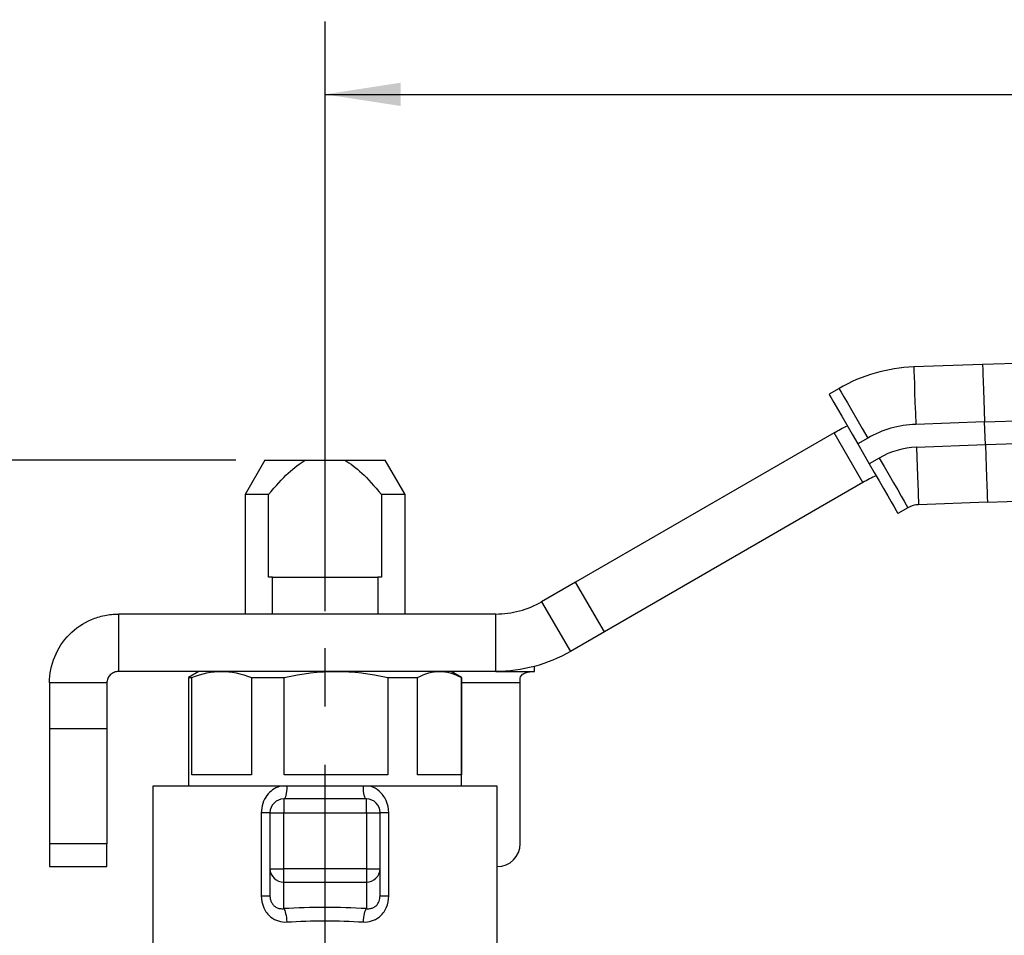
# Model space of a CAD drawing. Header units: inches. Extents: x 0.2 to 10.8, y 0.2 to 8.2.
# Tile 4 of 13: x 2.6 to 4.3, y 2.9 to 4.5. Entities that reach past the tile are written whole.
import ezdxf

# ---------------------------------------------------------------- set-up
doc = ezdxf.new("R2010")
doc.units = ezdxf.units.IN
doc.header["$MEASUREMENT"] = 0
doc.linetypes.add('SLD-Center', pattern=[0.75, 0.6, -0.05, 0.05, -0.05])
doc.linetypes.add('SLD-Solid', pattern=[0])
doc.layers.add('CENTER', color=40, linetype='SLD-Center')
doc.layers.add('DIMENSIONS', color=140, linetype='SLD-Solid', lineweight=25)
doc.styles.add('SLDTEXTSTYLE0', font='TXT', dxfattribs={"width": 0.7})
doc.dimstyles.new('SLDDIMSTYLE0', dxfattribs={"dimtxt": 0.084961, "dimasz": 0.13, "dimexe": 0, "dimexo": 0.0625, "dimgap": 0.02124, "dimtad": 0, "dimtih": 1, "dimtoh": 1, "dimrnd": 1e-09, "dimzin": 12, "dimdsep": 46, "dimtxsty": 'SLDTEXTSTYLE0', "dimsah": 1, "dimcen": 0.09, "dimadec": 0, "dimazin": 3, "dimtfac": 1, "dimtofl": 0, "dimtmove": 0, "dimatfit": 3, "dimfxl": 0, "dimfrac": 2, "dimtolj": 1, "dimtzin": 12, "dimarcsym": 0})

# ---------------------------------------------------------------- blocks, each defined once
blk = doc.blocks.new('_D')
at = {"layer": 'DIMENSIONS'}
for p, q in [((3.1024, 3.4565), (3.1024, 4.4675)), ((6.3202, 3.8645), (6.3202, 4.4675)), ((3.1024, 4.3425), (4.47, 4.3425)), ((4.5851, 4.3425), (4.5566, 4.3425)), ((4.5566, 4.3425), (4.5566, 4.2075)), ((4.8376, 4.3425), (4.8661, 4.3425)), ((4.8661, 4.3425), (4.8661, 4.2075)), ((6.3202, 4.3425), (4.9527, 4.3425)), ((4.5566, 4.2075), (4.5851, 4.2075)), ((4.8661, 4.2075), (4.8376, 4.2075))]:
    blk.add_line(p, q, dxfattribs=at)
for points in [[(3.1024, 4.3425), (3.2324, 4.3225), (3.2324, 4.3625)], [(6.3202, 4.3425), (6.1902, 4.3625), (6.1902, 4.3225)]]:
    blk.add_solid(points, dxfattribs=at)
at = {"layer": 'DIMENSIONS', "char_height": 0.08333, "attachment_point": 1, "style": 'SLDTEXTSTYLE0'}
for s, insert in [('3.22', (4.5851, 4.469)), ('81.7', (4.5851, 4.3149))]:
    blk.add_mtext(s, dxfattribs=dict(at, insert=insert))
blk = doc.blocks.new('_D_4')
at = {"layer": 'DIMENSIONS'}
for p, q in [((2.9492, 3.7155), (1.6979, 3.7155)), ((1.8229, 3.7155), (1.8229, 2.9592)), ((1.6967, 2.8051), (1.6681, 2.8051)), ((1.6681, 2.8051), (1.6681, 2.6701)), ((1.9491, 2.8051), (1.9777, 2.8051)), ((1.9777, 2.8051), (1.9777, 2.6701)), ((1.6681, 2.6701), (1.6967, 2.6701)), ((1.9777, 2.6701), (1.9491, 2.6701)), ((1.8229, 1.8947), (1.8229, 2.651)), ((2.4776, 1.8947), (1.6979, 1.8947))]:
    blk.add_line(p, q, dxfattribs=at)
for points in [[(1.8229, 3.7155), (1.8029, 3.5855), (1.8429, 3.5855)], [(1.8229, 1.8947), (1.8429, 2.0247), (1.8029, 2.0247)]]:
    blk.add_solid(points, dxfattribs=at)
at = {"layer": 'DIMENSIONS', "char_height": 0.08333, "attachment_point": 1, "style": 'SLDTEXTSTYLE0'}
for s, insert in [('1.82', (1.6967, 2.9315)), ('46.3', (1.6967, 2.7775))]:
    blk.add_mtext(s, dxfattribs=dict(at, insert=insert))

msp = doc.modelspace()

# ---------------------------------------------------------------- linework, layer by layer
for p, q in [((5.337, 3.918), (4.23, 3.8794)), ((4.23, 3.8794), (4.112, 3.8753)), ((3.9838, 3.8385), (3.9668, 3.8287)), ((4.2335, 3.781), (5.3456, 3.8198)), ((4.2335, 3.781), (4.1154, 3.7769)), ((4.2349, 3.7417), (4.2335, 3.781)), ((5.347, 3.7805), (4.2349, 3.7417)), ((3.9753, 3.7623), (3.5322, 3.5065)), ((4.0245, 3.6771), (3.9753, 3.7623)), ((4.033, 3.7533), (4.016, 3.7434)), ((4.016, 3.7434), (4.0357, 3.7093)), ((4.2349, 3.7417), (4.1168, 3.7375)), ((2.9992, 3.7155), (2.9652, 3.6565)), ((2.9992, 3.7155), (3.0685, 3.7155)), ((3.0685, 3.7155), (3.1364, 3.7155)), ((3.1364, 3.7155), (3.2056, 3.7155)), ((3.2397, 3.6565), (3.2056, 3.7155)), ((4.0527, 3.7192), (4.0357, 3.7093)), ((4.2383, 3.6433), (5.3453, 3.682)), ((4.0245, 3.6771), (3.5814, 3.4213)), ((2.9652, 3.6565), (2.9652, 3.4518)), ((3.0057, 3.6565), (2.9652, 3.6565)), ((3.0057, 3.5147), (3.0057, 3.6565)), ((3.1991, 3.6565), (3.1991, 3.5147)), ((3.2397, 3.6565), (3.1991, 3.6565)), ((3.2397, 3.4518), (3.2397, 3.6565)), ((4.1019, 3.6339), (4.0849, 3.6241)), ((4.1019, 3.6339), (4.0849, 3.6241)), ((4.2383, 3.6433), (4.1203, 3.6392)), ((4.0849, 3.6241), (4.0849, 3.6241)), ((3.0121, 3.5147), (3.0057, 3.5147)), ((3.0121, 3.4518), (3.0121, 3.5147)), ((3.0121, 3.5147), (3.1928, 3.5147)), ((3.1928, 3.5147), (3.1928, 3.4518)), ((3.1991, 3.5147), (3.1928, 3.5147)), ((3.5322, 3.5065), (3.4739, 3.4729)), ((3.5814, 3.4213), (3.5322, 3.5065)), ((3.4739, 3.4729), (3.5231, 3.3876)), ((2.7481, 3.4518), (2.7481, 3.3533)), ((3.3951, 3.4518), (2.7481, 3.4518)), ((3.3951, 3.3533), (3.3951, 3.4518)), ((3.5814, 3.4213), (3.5231, 3.3876)), ((3.4617, 3.3533), (3.4617, 3.3621)), ((3.3951, 3.3533), (2.7481, 3.3533)), ((2.8859, 3.3533), (2.8682, 3.3431)), ((3.3367, 3.3431), (3.319, 3.3533)), ((3.3951, 3.3533), (3.4617, 3.3533)), ((2.7284, 3.3336), (2.63, 3.3336)), ((2.63, 3.3336), (2.63, 3.255)), ((2.7284, 3.3336), (2.7284, 3.255)), ((2.8682, 3.3431), (2.8682, 3.1565)), ((2.8682, 3.3431), (2.8738, 3.3431)), ((2.8738, 3.1762), (2.8738, 3.3431)), ((2.9763, 3.3431), (2.9763, 3.1762)), ((2.9763, 3.3431), (3.0323, 3.3431)), ((3.0323, 3.1762), (3.0323, 3.3431)), ((3.2103, 3.3431), (3.2103, 3.1762)), ((3.2103, 3.3431), (3.2609, 3.3431)), ((3.2609, 3.1762), (3.2609, 3.3431)), ((3.3365, 3.3431), (3.3365, 3.1762)), ((3.3365, 3.3431), (3.3367, 3.3431)), ((3.3367, 3.1565), (3.3367, 3.3431)), ((3.4371, 3.3336), (3.3367, 3.3336)), ((3.4371, 3.3336), (3.4371, 3.3399)), ((3.4371, 3.0582), (3.4371, 3.3336)), ((2.7284, 3.255), (2.63, 3.255)), ((2.63, 3.255), (2.63, 3.0582)), ((2.7284, 3.255), (2.7284, 3.0582)), ((2.9763, 3.1762), (2.8738, 3.1762)), ((3.2103, 3.1762), (3.0323, 3.1762)), ((3.3365, 3.1762), (3.2609, 3.1762)), ((2.8072, 3.1565), (2.8072, 2.8533)), ((3.0243, 3.1565), (2.8072, 3.1565)), ((3.1681, 3.1565), (3.0368, 3.1565)), ((3.3977, 3.1565), (3.1806, 3.1565)), ((3.3977, 2.8336), (3.3977, 3.1565)), ((3.0316, 3.1348), (3.0316, 3.1112)), ((3.1733, 3.1348), (3.0316, 3.1348)), ((3.1733, 3.1112), (3.1733, 3.1348)), ((2.9931, 3.1112), (2.9931, 2.969)), ((3.0079, 3.1112), (3.0316, 3.1112)), ((3.0079, 3.1112), (3.0079, 3.0152)), ((3.0316, 3.1112), (3.1733, 3.1112)), ((3.0316, 3.0152), (3.0316, 3.1112)), ((3.1733, 3.1112), (3.1733, 3.0152)), ((3.1733, 3.1112), (3.1969, 3.1112)), ((3.1969, 3.0152), (3.1969, 3.1112)), ((3.2118, 2.969), (3.2118, 3.1112)), ((2.7284, 3.0582), (2.63, 3.0582)), ((2.63, 3.0582), (2.63, 3.0188)), ((2.7284, 3.0188), (2.7284, 3.0582)), ((2.63, 3.0188), (2.7284, 3.0188)), ((3.0079, 3.0152), (3.0316, 3.0152)), ((3.0079, 3.0152), (3.0079, 2.969)), ((3.0316, 2.9923), (3.0316, 3.0152)), ((3.1733, 3.0152), (3.0316, 3.0152)), ((3.1733, 3.0152), (3.1733, 2.9923)), ((3.1733, 3.0152), (3.1969, 3.0152)), ((3.1969, 2.969), (3.1969, 3.0152)), ((3.0316, 2.9923), (3.1733, 2.9923)), ((3.0316, 2.9468), (3.0316, 2.9923)), ((3.1733, 2.9923), (3.1733, 2.9468))]:
    msp.add_line(p, q)
at = {"flags": 128}
for points in [[(4.112, 3.8753), (4.1121, 3.8734), (4.1123, 3.8678), (4.1126, 3.8587), (4.113, 3.8465), (4.1135, 3.8315), (4.1141, 3.8145), (4.1148, 3.7961), (4.1154, 3.7769)], [(4.23, 3.8794), (4.2301, 3.8775), (4.2303, 3.8719), (4.2306, 3.8628), (4.2311, 3.8506), (4.2316, 3.8357), (4.2322, 3.8187), (4.2328, 3.8002), (4.2335, 3.781)], [(3.9838, 3.8385), (3.9848, 3.8369), (3.9876, 3.832), (3.9921, 3.8241), (3.9982, 3.8135), (4.0057, 3.8006), (4.0142, 3.7859), (4.0234, 3.7699), (4.033, 3.7533)], [(3.9668, 3.8287), (3.9677, 3.827), (3.9705, 3.8222), (3.9751, 3.8143), (3.9812, 3.8037), (3.9887, 3.7908), (3.9972, 3.776), (4.0064, 3.7601), (4.016, 3.7434)], [(4.1168, 3.7375), (4.1174, 3.7205), (4.118, 3.7039), (4.1185, 3.6884), (4.119, 3.6743), (4.1195, 3.6622), (4.1198, 3.6524), (4.12, 3.6451), (4.1202, 3.6407), (4.1203, 3.6392)], [(4.2349, 3.7417), (4.2355, 3.7225), (4.2362, 3.704), (4.2368, 3.687), (4.2373, 3.6721), (4.2377, 3.6599), (4.238, 3.6508), (4.2382, 3.6452), (4.2383, 3.6433)], [(4.0527, 3.7192), (4.0613, 3.7044), (4.0696, 3.69), (4.0773, 3.6765), (4.0844, 3.6644), (4.0904, 3.6539), (4.0954, 3.6453), (4.099, 3.6391), (4.1012, 3.6352), (4.1019, 3.6339)], [(4.0357, 3.7093), (4.0442, 3.6945), (4.0525, 3.6802), (4.0603, 3.6667), (4.0673, 3.6545), (4.0734, 3.644), (4.0783, 3.6355), (4.0819, 3.6292), (4.0841, 3.6254), (4.0849, 3.6241)]]:
    msp.add_lwpolyline(points, dxfattribs=at)
for centre, radius, start, end in [((4.1216, 3.5998), 0.2756, 92, 120), ((4.1216, 3.5998), 0.1772, 92, 120), ((4.1216, 3.5998), 0.1378, 92, 120), ((4.1216, 3.5998), 0.0394, 92, 120), ((4.1216, 3.5998), 0.0394, 92, 120), ((3.0316, 3.1112), 0.0236, 90, 180), ((3.1733, 3.1112), 0.0236, 0, 90), ((3.3977, 3.0582), 0.0394, 270, 360), ((3.0312, 3.0156), 0.0232, 181.0102, 270.9758), ((3.1737, 3.0156), 0.0232, 269.0242, 358.9898)]:
    msp.add_arc(centre, radius, start, end)
msp.add_ellipse((3.1024, 2.8635), major_axis=(0.3189, 0), ratio=0.267949, start_param=1.346703, end_param=1.794889)
for points in [[(3.9753, 3.7623), (3.9828, 3.7667), (3.9904, 3.7707), (3.9981, 3.7744)], [(4.0475, 3.6888), (4.0397, 3.6853), (4.032, 3.6814), (4.0245, 3.6771)], [(2.8738, 3.3431), (2.8919, 3.3501), (2.9083, 3.3533), (2.9251, 3.3533)], [(2.9251, 3.3533), (2.9418, 3.3533), (2.9582, 3.3501), (2.9763, 3.3431)], [(3.0323, 3.3431), (3.0637, 3.3501), (3.0922, 3.3533), (3.1213, 3.3533)], [(3.1213, 3.3533), (3.1504, 3.3533), (3.1789, 3.3501), (3.2103, 3.3431)], [(3.2609, 3.3431), (3.2743, 3.3501), (3.2863, 3.3533), (3.2987, 3.3533)], [(3.2987, 3.3533), (3.311, 3.3533), (3.3231, 3.3501), (3.3365, 3.3431)], [(3.0316, 2.9468), (3.0328, 2.9455), (3.0351, 2.9395), (3.0365, 2.9292), (3.0368, 2.924)], [(3.1681, 2.924), (3.1684, 2.9292), (3.1697, 2.9395), (3.1721, 2.9455), (3.1733, 2.9468)], [(3.0368, 2.924), (3.0798, 2.9269), (3.125, 2.9269), (3.1681, 2.924)]]:
    msp.add_open_spline(points, degree=3)
for points, knots in [([(3.0057, 3.6565), (3.0181, 3.6716), (3.0291, 3.6836), (3.0496, 3.7029), (3.0592, 3.7102), (3.0685, 3.7155)], [0, 0, 0, 0, 0.5, 0.5, 1, 1, 1, 1]), ([(3.1364, 3.7155), (3.1457, 3.7102), (3.1552, 3.7029), (3.1758, 3.6836), (3.1868, 3.6716), (3.1991, 3.6565)], [0, 0, 0, 0, 0.5, 0.5, 1, 1, 1, 1]), ([(3.3951, 3.4518), (3.4089, 3.4518), (3.4226, 3.4536), (3.4492, 3.4607), (3.462, 3.466), (3.4739, 3.4729)], [0, 0, 0, 0, 0.1050019, 0.1050019, 0.2100038, 0.2100038, 0.2100038, 0.2100038]), ([(2.63, 3.3336), (2.63, 3.349), (2.633, 3.3643), (2.6447, 3.3927), (2.6533, 3.4057), (2.6749, 3.4276), (2.6877, 3.4363), (2.7092, 3.4454), (2.7168, 3.4478), (2.7323, 3.451), (2.7402, 3.4518), (2.7481, 3.4518)], [0, 0, 0, 0, 0.1173073, 0.1173073, 0.2345529, 0.2345529, 0.3517984, 0.3517984, 0.4121738, 0.4121738, 0.47255, 0.47255, 0.47255, 0.47255]), ([(3.5231, 3.3876), (3.5037, 3.3764), (3.483, 3.3678), (3.4398, 3.3563), (3.4175, 3.3533), (3.3951, 3.3533)], [0, 0, 0, 0, 0.170494, 0.170494, 0.340988, 0.340988, 0.340988, 0.340988]), ([(2.7481, 3.3533), (2.7455, 3.3533), (2.743, 3.3528), (2.7382, 3.3508), (2.736, 3.3494), (2.7324, 3.3457), (2.7309, 3.3436), (2.7289, 3.3388), (2.7284, 3.3362), (2.7284, 3.3336)], [0, 0, 0, 0, 0.01985532, 0.01985532, 0.03970042, 0.03970042, 0.05954552, 0.05954552, 0.07941781, 0.07941781, 0.07941781, 0.07941781]), ([(3.4371, 3.3399), (3.4371, 3.3428), (3.4382, 3.3454), (3.4415, 3.3491), (3.4437, 3.3503), (3.4507, 3.3529), (3.4561, 3.3533), (3.4617, 3.3533)], [0, 0, 0, 0, 0.25, 0.25, 0.5, 0.5, 1, 1, 1, 1]), ([(3.0243, 3.1564), (3.016, 3.1537), (3, 3.1424), (2.9931, 3.122), (2.9931, 3.1112)], [0, 0, 0, 0, 0.0738176, 0.1560133, 0.1560133, 0.1560133, 0.1560133]), ([(3.0368, 3.1565), (3.0347, 3.1565), (3.0315, 3.1565), (3.0279, 3.1565), (3.0258, 3.1565), (3.0248, 3.1565), (3.0243, 3.1564)], [0, 0, 0, 0, 0.501056, 0.762325, 0.887452, 1, 1, 1, 1]), ([(3.0368, 3.1565), (3.0367, 3.1506), (3.0361, 3.145), (3.0342, 3.1371), (3.0329, 3.1348), (3.0316, 3.1348)], [0, 0, 0, 0, 0.5, 0.5, 1, 1, 1, 1]), ([(3.1733, 3.1348), (3.172, 3.1348), (3.1707, 3.1371), (3.1688, 3.145), (3.1682, 3.1506), (3.1681, 3.1565)], [0, 0, 0, 0, 0.5, 0.5, 1, 1, 1, 1]), ([(3.1805, 3.1565), (3.1803, 3.1565), (3.1798, 3.1565), (3.1788, 3.1565), (3.177, 3.1565), (3.1733, 3.1565), (3.1702, 3.1565), (3.1681, 3.1565)], [0, 0, 0, 0, 0.055407, 0.114755, 0.240706, 0.500561, 1, 1, 1, 1]), ([(3.2118, 3.1112), (3.2118, 3.1184), (3.2086, 3.1327), (3.1966, 3.1487), (3.1858, 3.1547), (3.1805, 3.1565)], [0.0356945, 0.0356945, 0.0356945, 0.0356945, 0.0904755, 0.1452566, 0.1917337, 0.1917337, 0.1917337, 0.1917337]), ([(3.0079, 3.1112), (3.0079, 3.1112), (3.0065, 3.1112), (3.0012, 3.1112), (2.9974, 3.1112), (2.9931, 3.1112)], [0, 0, 0, 0, 0.5, 0.5, 1, 1, 1, 1]), ([(3.2118, 3.1112), (3.2074, 3.1112), (3.2036, 3.1112), (3.1984, 3.1112), (3.1969, 3.1112), (3.1969, 3.1112)], [0, 0, 0, 0, 0.5, 0.5, 1, 1, 1, 1]), ([(2.9931, 2.969), (2.9931, 2.9619), (2.996, 2.9476), (3.0108, 2.9282), (3.0272, 2.9234), (3.0368, 2.924)], [0, 0, 0, 0, 0.0542219, 0.1084437, 0.1897765, 0.1897765, 0.1897765, 0.1897765]), ([(2.9931, 2.969), (2.9974, 2.969), (3.0012, 2.969), (3.0065, 2.969), (3.0079, 2.969), (3.0079, 2.969)], [0, 0, 0, 0, 0.5, 0.5, 1, 1, 1, 1]), ([(3.0079, 2.969), (3.008, 2.9681), (3.008, 2.9662), (3.0085, 2.9634), (3.0092, 2.9608), (3.0102, 2.9583), (3.0115, 2.9559), (3.013, 2.9538), (3.0154, 2.9512), (3.0192, 2.9486), (3.025, 2.9466), (3.0293, 2.9468), (3.0316, 2.9468)], [0, 0, 0, 0, 0.073993, 0.145993, 0.216521, 0.286131, 0.3554, 0.424913, 0.495246, 0.636387, 0.804078, 1, 1, 1, 1]), ([(3.1681, 2.924), (3.1777, 2.9234), (3.1939, 2.9282), (3.2089, 2.9475), (3.2118, 2.9619), (3.2118, 2.969)], [0, 0, 0, 0, 0.0813558, 0.135593, 0.1898301, 0.1898301, 0.1898301, 0.1898301]), ([(3.1733, 2.9468), (3.1743, 2.9468), (3.1763, 2.9466), (3.1792, 2.9468), (3.1819, 2.9474), (3.1843, 2.9482), (3.1864, 2.9493), (3.1883, 2.9505), (3.1895, 2.9514), (3.1922, 2.9539), (3.196, 2.9594), (3.1966, 2.9658), (3.1969, 2.969)], [0, 0, 0, 0, 0.0875, 0.169738, 0.246802, 0.318798, 0.385855, 0.448133, 0.505835, 0.507684, 0.749829, 1, 1, 1, 1]), ([(3.1969, 2.969), (3.1969, 2.969), (3.1984, 2.969), (3.2036, 2.969), (3.2074, 2.969), (3.2118, 2.969)], [0, 0, 0, 0, 0.5, 0.5, 1, 1, 1, 1])]:
    msp.add_open_spline(points, degree=3, knots=knots)
at = {"layer": 'CENTER'}
msp.add_line((3.1024, 2.5935), (3.1024, 3.4065), dxfattribs=at)

# ---------------------------------------------------------------- dimensions: what is measured, and where the dimension line sits
at = {"layer": 'DIMENSIONS'}
dim = msp.add_linear_dim(base=(6.3202, 4.3425), p1=(3.1024, 3.4065), p2=(6.3202, 3.8145), dimstyle='SLDDIMSTYLE0', dxfattribs=at)
dim.commit()
dim.dimension.update_dxf_attribs({"geometry": '_D', "text_midpoint": (4.7113, 4.3425), "dimtype": 160})
dim = msp.add_linear_dim(base=(1.8229, 3.7155), p1=(2.5276, 1.8947), p2=(2.9992, 3.7155), angle=90, dimstyle='SLDDIMSTYLE0', dxfattribs=at)
dim.commit()
dim.dimension.update_dxf_attribs({"geometry": '_D_4', "text_midpoint": (1.8229, 2.8051), "dimtype": 160})

doc.saveas('drawing.dxf')
